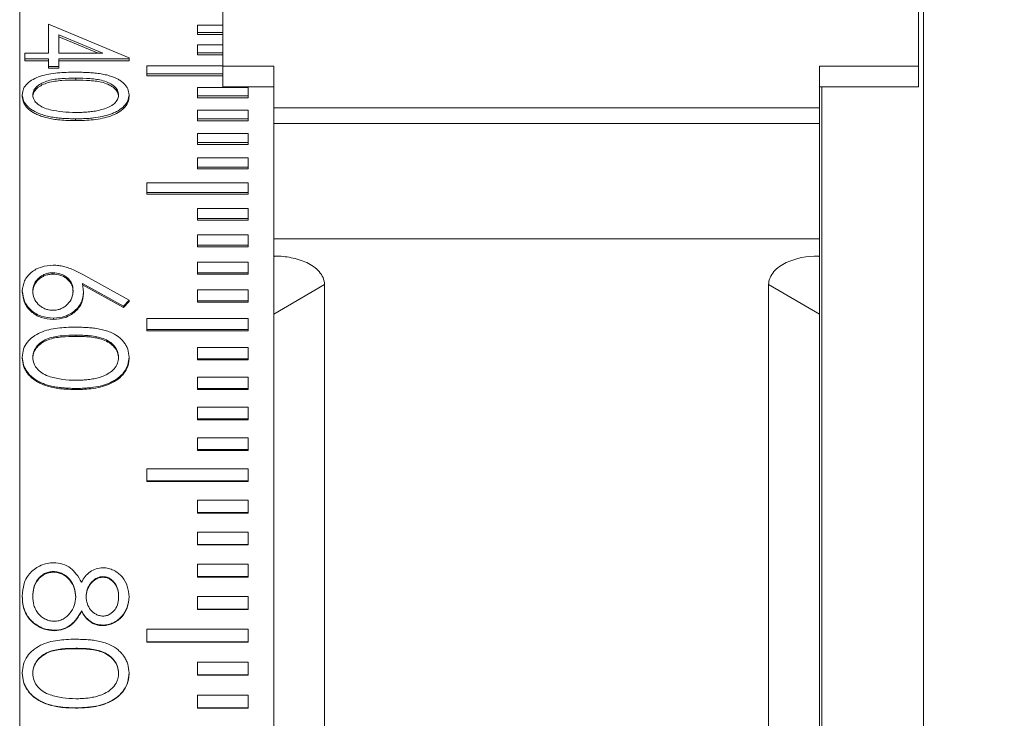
# Model space of a CAD drawing. Header units: inches. Extents: x 0.03 to 5.47, y 0.02 to 4.23.
# Tile 19 of 32: x 3.96 to 4.35, y 2.69 to 2.97. Entities that reach past the tile are written whole.
import ezdxf

# ---------------------------------------------------------------- set-up
doc = ezdxf.new("R2010")
doc.units = ezdxf.units.IN
doc.header["$LTSCALE"] = 0.5
doc.header["$MEASUREMENT"] = 0
doc.styles.add('SLDTEXTSTYLE0', font='TXT', dxfattribs={"width": 0.75})
doc.dimstyles.new('SLDDIMSTYLE0', dxfattribs={"dimtxt": 0.041667, "dimasz": 0.0625, "dimexe": 0, "dimexo": 0.0625, "dimgap": 0.010417, "dimtad": 0, "dimtih": 1, "dimtoh": 1, "dimrnd": 1e-09, "dimdsep": 46, "dimtxsty": 'SLDTEXTSTYLE0', "dimsah": 1, "dimcen": 0.09, "dimadec": 0, "dimazin": 2, "dimtfac": 1, "dimtofl": 0, "dimtmove": 0, "dimatfit": 3, "dimfxl": 1, "dimfrac": 2, "dimtolj": 1, "dimtzin": 12, "dimarcsym": 0})

# ---------------------------------------------------------------- blocks, each defined once
blk = doc.blocks.new('_D_8')
at = {"color": 7, "linetype": 'Continuous', "lineweight": 18}
for p, q in [((4.3435, 3.08587), (4.6426, 3.08587)), ((4.6076, 3.08587), (4.6076, 2.66653)), ((4.50166, 2.59187), (4.48899, 2.59187)), ((4.48899, 2.59187), (4.48899, 2.52567)), ((4.71354, 2.59187), (4.72622, 2.59187)), ((4.72622, 2.59187), (4.72622, 2.52567)), ((4.48899, 2.52567), (4.50166, 2.52567)), ((4.72622, 2.52567), (4.71354, 2.52567)), ((4.6076, 2.09787), (4.6076, 2.51722)), ((4.3435, 2.09787), (4.6426, 2.09787))]:
    blk.add_line(p, q, dxfattribs=at)
for points in [[(4.6076, 3.08587), (4.5976, 3.02337), (4.6176, 3.02337)], [(4.6076, 2.09787), (4.6176, 2.16037), (4.5976, 2.16037)]]:
    blk.add_solid(points, dxfattribs=at)
at = {"color": 7, "linetype": 'Continuous', "lineweight": 18, "char_height": 0.041667, "attachment_point": 1, "style": 'SLDTEXTSTYLE0'}
for s, insert in [('0.99in', (4.53125, 2.65403)), ('25.1mm', (4.50166, 2.57938))]:
    blk.add_mtext(s, dxfattribs=dict(at, insert=insert))

msp = doc.modelspace()

# ---------------------------------------------------------------- linework, layer by layer
at = {"color": 7, "linetype": 'Continuous', "lineweight": 18}
for p, q in [((4.0445, 2.95022), (4.0445, 3.05847)), ((4.3185, 2.95022), (4.3185, 3.05847)), ((3.9645, 3.03587), (3.9645, 2.66806)), ((4.3205, 2.28837), (4.3205, 3.03337)), ((3.97573, 2.95533), (3.97573, 2.96677)), ((3.97573, 2.96677), (4.00752, 2.95353)), ((4.0345, 2.96641), (4.0445, 2.96641)), ((4.0345, 2.96346), (4.0345, 2.96641)), ((3.9972, 2.95533), (3.97983, 2.96261)), ((3.97983, 2.95533), (3.97983, 2.96261)), ((3.99533, 2.95533), (3.97983, 2.96181)), ((4.0445, 2.96346), (4.0345, 2.96346)), ((4.0345, 2.96266), (4.0345, 2.96346)), ((4.0445, 2.96266), (4.0345, 2.96266)), ((4.0345, 2.95858), (4.0445, 2.95858)), ((4.0345, 2.95549), (4.0345, 2.95858)), ((3.9665, 2.95307), (3.9665, 2.95533)), ((3.9665, 2.95533), (3.97573, 2.95533)), ((3.97573, 2.95307), (3.9665, 2.95307)), ((3.9665, 2.95307), (3.9665, 2.9523)), ((3.97573, 2.9523), (3.9665, 2.9523)), ((3.97573, 2.95014), (3.97573, 2.95307)), ((3.97983, 2.95533), (3.9972, 2.95533)), ((4.00752, 2.95307), (3.97983, 2.95307)), ((3.97983, 2.95014), (3.97983, 2.95307)), ((4.00752, 2.9523), (3.97983, 2.9523)), ((4.00752, 2.95307), (4.00752, 2.95353)), ((4.00752, 2.95307), (4.00752, 2.9523)), ((4.0445, 2.95549), (4.0345, 2.95549)), ((4.0345, 2.9547), (4.0345, 2.95549)), ((4.0445, 2.9547), (4.0345, 2.9547)), ((3.97573, 2.95014), (3.97573, 2.94937)), ((3.97983, 2.95014), (3.97573, 2.95014)), ((3.97983, 2.94937), (3.97573, 2.94937)), ((3.97983, 2.95014), (3.97983, 2.94937)), ((4.0145, 2.95038), (4.0445, 2.95038)), ((4.0145, 2.94715), (4.0145, 2.95038)), ((4.0645, 2.95022), (4.0445, 2.95022)), ((4.0445, 2.94205), (4.0445, 2.95022)), ((4.0645, 2.93383), (4.0645, 2.95022)), ((4.2795, 2.95022), (4.3185, 2.95022)), ((4.2795, 2.95022), (4.2795, 2.93383)), ((4.3185, 2.94205), (4.3185, 2.95022)), ((3.9865, 2.94473), (3.9865, 2.94549)), ((4.0445, 2.94715), (4.0145, 2.94715)), ((4.0145, 2.94639), (4.0145, 2.94715)), ((4.0445, 2.94639), (4.0145, 2.94639)), ((4.0345, 2.94183), (4.0545, 2.94183)), ((4.0345, 2.93847), (4.0345, 2.94183)), ((4.0445, 2.94205), (4.0645, 2.94205)), ((4.0545, 2.93847), (4.0545, 2.94183)), ((4.2795, 2.94205), (4.3185, 2.94205)), ((4.2805, 2.44647), (4.2805, 2.94205)), ((3.96444, 2.93974), (3.9645, 2.93974)), ((3.96547, 2.93898), (3.96547, 2.93824)), ((4.00752, 2.93898), (4.00752, 2.93824)), ((4.0545, 2.93847), (4.0345, 2.93847)), ((4.0345, 2.93773), (4.0345, 2.93847)), ((4.0545, 2.93773), (4.0345, 2.93773)), ((4.0545, 2.93773), (4.0545, 2.93847)), ((3.9645, 2.93274), (3.96444, 2.93274)), ((4.0345, 2.93294), (4.0545, 2.93294)), ((4.0345, 2.92945), (4.0345, 2.93294)), ((4.0545, 2.92945), (4.0545, 2.93294)), ((4.0645, 2.93383), (4.2795, 2.93383)), ((4.0645, 2.92769), (4.0645, 2.93383)), ((4.2795, 2.93383), (4.2795, 2.92769)), ((3.96444, 2.93106), (3.9645, 2.93106)), ((3.98648, 2.92948), (3.98648, 2.92876)), ((4.0545, 2.92945), (4.0345, 2.92945)), ((4.0345, 2.92874), (4.0345, 2.92945)), ((4.0545, 2.92874), (4.0545, 2.92945)), ((4.0545, 2.92874), (4.0345, 2.92874)), ((4.0645, 2.92769), (4.2795, 2.92769)), ((4.0645, 2.91475), (4.0645, 2.92769)), ((4.2795, 2.92769), (4.2795, 2.88221)), ((4.0345, 2.92371), (4.0545, 2.92371)), ((4.0345, 2.92011), (4.0345, 2.92371)), ((4.0545, 2.92011), (4.0545, 2.92371)), ((4.0545, 2.92011), (4.0345, 2.92011)), ((4.0345, 2.91942), (4.0345, 2.92011)), ((4.0545, 2.91942), (4.0345, 2.91942)), ((4.0545, 2.91942), (4.0545, 2.92011)), ((4.0345, 2.91417), (4.0545, 2.91417)), ((4.0345, 2.91044), (4.0345, 2.91417)), ((4.0545, 2.91044), (4.0545, 2.91417)), ((4.0645, 2.66806), (4.0645, 2.91475)), ((3.96444, 2.91219), (3.9645, 2.91219)), ((4.0545, 2.91044), (4.0345, 2.91044)), ((4.0345, 2.90978), (4.0345, 2.91044)), ((4.0545, 2.90978), (4.0345, 2.90978)), ((4.0545, 2.90978), (4.0545, 2.91044)), ((4.0145, 2.90432), (4.0545, 2.90432)), ((4.0145, 2.90048), (4.0145, 2.90432)), ((4.0545, 2.90048), (4.0545, 2.90432)), ((4.0545, 2.90048), (4.0145, 2.90048)), ((4.0145, 2.89984), (4.0145, 2.90048)), ((4.0545, 2.89984), (4.0145, 2.89984)), ((4.0545, 2.89984), (4.0545, 2.90048)), ((4.0345, 2.89417), (4.0545, 2.89417)), ((4.0345, 2.89022), (4.0345, 2.89417)), ((4.0545, 2.89022), (4.0545, 2.89417)), ((4.0345, 2.89022), (4.0345, 2.88961)), ((4.0545, 2.89022), (4.0345, 2.89022)), ((4.0545, 2.89022), (4.0545, 2.88961)), ((3.96444, 2.88802), (3.9645, 2.88802)), ((4.0545, 2.88961), (4.0345, 2.88961)), ((4.0345, 2.88374), (4.0545, 2.88374)), ((4.0345, 2.87968), (4.0345, 2.88374)), ((4.0545, 2.87968), (4.0545, 2.88374)), ((4.0545, 2.87968), (4.0345, 2.87968)), ((4.0345, 2.8791), (4.0345, 2.87968)), ((4.0545, 2.8791), (4.0345, 2.8791)), ((4.0545, 2.8791), (4.0545, 2.87968)), ((4.2795, 2.88221), (4.0645, 2.88221)), ((4.2795, 2.88221), (4.2795, 2.87542)), ((4.0645, 2.87542), (4.06497, 2.87542)), ((4.0645, 2.87514), (4.06497, 2.87542)), ((4.27903, 2.87542), (4.2795, 2.87542)), ((4.27903, 2.87542), (4.2795, 2.87514)), ((4.2795, 2.87542), (4.2795, 2.87514)), ((4.0345, 2.87303), (4.0545, 2.87303)), ((4.0345, 2.86888), (4.0345, 2.87303)), ((4.0545, 2.86888), (4.0545, 2.87303)), ((3.97751, 2.86831), (3.97751, 2.86887)), ((3.98927, 2.86813), (4.00752, 2.85804)), ((4.0545, 2.86888), (4.0345, 2.86888)), ((4.0345, 2.86832), (4.0345, 2.86888)), ((4.0545, 2.86832), (4.0345, 2.86832)), ((4.0545, 2.86832), (4.0545, 2.86888)), ((4.00535, 2.85567), (3.98919, 2.86466)), ((3.98919, 2.86466), (3.98957, 2.86115)), ((4.00535, 2.85515), (3.98919, 2.86412)), ((4.0845, 2.86424), (4.0645, 2.85249)), ((4.0845, 2.51323), (4.0845, 2.86424)), ((4.2595, 2.51323), (4.2595, 2.86424)), ((4.2795, 2.85249), (4.2595, 2.86424)), ((3.96547, 2.86169), (3.96547, 2.86116)), ((3.98957, 2.86115), (3.98957, 2.86062)), ((4.0345, 2.86207), (4.0545, 2.86207)), ((4.0345, 2.85782), (4.0345, 2.86207)), ((4.0545, 2.85782), (4.0545, 2.86207)), ((4.00752, 2.85804), (4.00535, 2.85567)), ((4.00752, 2.85751), (4.00535, 2.85515)), ((4.00535, 2.85567), (4.00535, 2.85515)), ((4.00752, 2.85804), (4.00752, 2.85751)), ((4.0545, 2.85782), (4.0345, 2.85782)), ((4.0345, 2.85729), (4.0345, 2.85782)), ((4.0545, 2.85729), (4.0345, 2.85729)), ((4.0545, 2.85729), (4.0545, 2.85782)), ((4.2795, 2.52199), (4.2795, 2.85249)), ((3.97772, 2.85099), (3.97772, 2.85048)), ((4.0145, 2.85086), (4.0545, 2.85086)), ((4.0145, 2.84652), (4.0145, 2.85086)), ((4.0545, 2.84652), (4.0545, 2.85086)), ((3.9865, 2.8438), (3.9865, 2.84429)), ((4.0545, 2.84652), (4.0145, 2.84652)), ((4.0145, 2.84603), (4.0145, 2.84652)), ((4.0545, 2.84603), (4.0145, 2.84603)), ((4.0545, 2.84603), (4.0545, 2.84652)), ((4.0345, 2.83942), (4.0545, 2.83942)), ((4.0345, 2.835), (4.0345, 2.83942)), ((4.0545, 2.835), (4.0545, 2.83942)), ((3.96547, 2.83567), (3.96547, 2.8352)), ((4.00752, 2.83567), (4.00752, 2.8352)), ((4.0545, 2.835), (4.0345, 2.835)), ((4.0345, 2.83453), (4.0345, 2.835)), ((4.0545, 2.83453), (4.0345, 2.83453)), ((4.0545, 2.83453), (4.0545, 2.835)), ((4.0345, 2.82777), (4.0545, 2.82777)), ((4.0345, 2.82326), (4.0345, 2.82777)), ((4.0545, 2.82326), (4.0545, 2.82777)), ((3.98648, 2.82329), (3.98648, 2.82286)), ((4.0545, 2.82326), (4.0345, 2.82326)), ((4.0345, 2.82283), (4.0345, 2.82326)), ((4.0545, 2.82283), (4.0345, 2.82283)), ((4.0545, 2.82283), (4.0545, 2.82326)), ((4.0345, 2.81591), (4.0545, 2.81591)), ((4.0345, 2.81133), (4.0345, 2.81591)), ((4.0545, 2.81133), (4.0545, 2.81591)), ((4.0545, 2.81133), (4.0345, 2.81133)), ((4.0345, 2.81093), (4.0345, 2.81133)), ((4.0545, 2.81093), (4.0345, 2.81093)), ((4.0545, 2.81093), (4.0545, 2.81133)), ((4.0345, 2.80386), (4.0545, 2.80386)), ((4.0345, 2.79921), (4.0345, 2.80386)), ((4.0545, 2.79921), (4.0545, 2.80386)), ((4.0545, 2.79921), (4.0345, 2.79921)), ((4.0345, 2.79884), (4.0345, 2.79921)), ((4.0545, 2.79884), (4.0345, 2.79884)), ((4.0545, 2.79884), (4.0545, 2.79921)), ((4.0145, 2.79163), (4.0545, 2.79163)), ((4.0145, 2.78692), (4.0145, 2.79163)), ((4.0545, 2.78692), (4.0545, 2.79163)), ((4.0545, 2.78692), (4.0145, 2.78692)), ((4.0145, 2.78659), (4.0145, 2.78692)), ((4.0545, 2.78659), (4.0145, 2.78659)), ((4.0545, 2.78659), (4.0545, 2.78692)), ((4.0345, 2.77925), (4.0545, 2.77925)), ((4.0345, 2.77448), (4.0345, 2.77925)), ((4.0545, 2.77448), (4.0545, 2.77925)), ((4.0345, 2.77448), (4.0345, 2.77418)), ((4.0545, 2.77448), (4.0345, 2.77448)), ((4.0545, 2.77418), (4.0345, 2.77418)), ((4.0545, 2.77448), (4.0545, 2.77418)), ((4.0345, 2.76672), (4.0545, 2.76672)), ((4.0345, 2.7619), (4.0345, 2.76672)), ((4.0545, 2.7619), (4.0545, 2.76672)), ((4.0545, 2.7619), (4.0345, 2.7619)), ((4.0345, 2.76164), (4.0345, 2.7619)), ((4.0545, 2.76164), (4.0345, 2.76164)), ((4.0545, 2.76164), (4.0545, 2.7619)), ((3.9777, 2.75095), (3.9777, 2.75119)), ((4.0345, 2.75407), (4.0545, 2.75407)), ((4.0345, 2.7492), (4.0345, 2.75407)), ((4.0545, 2.7492), (4.0545, 2.75407)), ((3.9972, 2.74896), (3.9972, 2.74919)), ((4.0545, 2.7492), (4.0345, 2.7492)), ((4.0345, 2.74897), (4.0345, 2.7492)), ((4.0545, 2.74897), (4.0345, 2.74897)), ((4.0545, 2.74897), (4.0545, 2.7492)), ((3.96547, 2.74148), (3.96547, 2.74127)), ((4.00752, 2.74125), (4.00752, 2.74103)), ((4.0345, 2.7413), (4.0545, 2.7413)), ((4.0345, 2.7364), (4.0345, 2.7413)), ((4.0545, 2.7364), (4.0545, 2.7413)), ((3.98878, 2.73568), (3.98878, 2.73548)), ((4.0545, 2.7364), (4.0345, 2.7364)), ((4.0345, 2.73619), (4.0345, 2.7364)), ((4.0545, 2.73619), (4.0345, 2.73619)), ((4.0545, 2.73619), (4.0545, 2.7364)), ((3.96986, 2.73105), (3.96986, 2.73087)), ((3.97815, 2.72807), (3.97815, 2.72789)), ((3.99715, 2.73009), (3.99715, 2.72991)), ((4.0145, 2.72843), (4.0545, 2.72843)), ((4.0145, 2.72349), (4.0145, 2.72843)), ((4.0545, 2.72349), (4.0545, 2.72843)), ((4.0545, 2.72349), (4.0145, 2.72349)), ((4.0145, 2.72333), (4.0145, 2.72349)), ((4.0545, 2.72333), (4.0145, 2.72333)), ((4.0545, 2.72333), (4.0545, 2.72349)), ((3.9865, 2.72081), (3.9865, 2.72097)), ((4.0345, 2.71548), (4.0545, 2.71548)), ((4.0345, 2.71052), (4.0345, 2.71548)), ((4.0545, 2.71052), (4.0545, 2.71548)), ((3.96547, 2.71127), (3.96547, 2.71114)), ((4.00752, 2.71127), (4.00752, 2.71114)), ((4.0545, 2.71052), (4.0345, 2.71052)), ((4.0345, 2.71039), (4.0345, 2.71052)), ((4.0545, 2.71039), (4.0345, 2.71039)), ((4.0545, 2.71039), (4.0545, 2.71052)), ((4.0345, 2.70247), (4.0545, 2.70247)), ((4.0345, 2.69748), (4.0345, 2.70247)), ((4.0545, 2.69748), (4.0545, 2.70247)), ((3.98648, 2.69752), (3.98648, 2.69743)), ((4.0545, 2.69748), (4.0345, 2.69748)), ((4.0345, 2.69738), (4.0345, 2.69748)), ((4.0545, 2.69738), (4.0345, 2.69738)), ((4.0545, 2.69738), (4.0545, 2.69748))]:
    msp.add_line(p, q, dxfattribs=at)
for points, knots in [([(3.96547, 2.93898), (3.96557, 2.93978), (3.96576, 2.94135), (3.96733, 2.94343), (3.96965, 2.94512), (3.9726, 2.94633), (3.97589, 2.94714), (3.9793, 2.94756), (3.98285, 2.94779), (3.98522, 2.94781), (3.98648, 2.94783)], [0, 0, 0, 0, 0.126974, 0.249362, 0.369393, 0.493903, 0.618581, 0.745078, 0.86513, 1, 1, 1, 1]), ([(3.9865, 2.94549), (3.98467, 2.94546), (3.98102, 2.94542), (3.97642, 2.94483), (3.9732, 2.94364), (3.97123, 2.94235), (3.97014, 2.94101), (3.96965, 2.93983), (3.9696, 2.93921), (3.96957, 2.9389)], [0, 0, 0, 0, 0.250283, 0.499783, 0.629656, 0.749596, 0.874596, 0.937269, 1, 1, 1, 1]), ([(3.9865, 2.94473), (3.98467, 2.94471), (3.98102, 2.94466), (3.97642, 2.94407), (3.9732, 2.94289), (3.97123, 2.9416), (3.97014, 2.94027), (3.96965, 2.93908), (3.9696, 2.93847), (3.96957, 2.93816)], [0, 0, 0, 0, 0.250497, 0.500176, 0.630075, 0.749959, 0.87481, 0.937381, 1, 1, 1, 1]), ([(3.98648, 2.94783), (3.98734, 2.94782), (3.98897, 2.9478), (3.9913, 2.94771), (3.99361, 2.94756), (3.99589, 2.9473), (3.99814, 2.94689), (4.00066, 2.94623), (4.0028, 2.94535), (4.00449, 2.94429), (4.00555, 2.94339), (4.00641, 2.94239), (4.0073, 2.94095), (4.00743, 2.93977), (4.00752, 2.93898)], [0, 0, 0, 0, 0.091593, 0.174886, 0.250023, 0.339359, 0.422364, 0.499985, 0.629222, 0.690121, 0.74996, 0.813119, 0.87513, 1, 1, 1, 1]), ([(4.00342, 2.9389), (4.00333, 2.93952), (4.00315, 2.94075), (4.00176, 2.94234), (3.99982, 2.94364), (3.99662, 2.9448), (3.99203, 2.94541), (3.98837, 2.94546), (3.9865, 2.94549)], [0, 0, 0, 0, 0.125005, 0.250091, 0.368835, 0.500087, 0.74327, 1, 1, 1, 1]), ([(4.00342, 2.93816), (4.00333, 2.93878), (4.00315, 2.94001), (4.00176, 2.9416), (3.99982, 2.94289), (3.99662, 2.94405), (3.99203, 2.94466), (3.98837, 2.94471), (3.9865, 2.94473)], [0, 0, 0, 0, 0.12479, 0.249726, 0.368414, 0.499693, 0.743051, 1, 1, 1, 1]), ([(3.98648, 2.92948), (3.98559, 2.92949), (3.98391, 2.92952), (3.98156, 2.92963), (3.9793, 2.92982), (3.97706, 2.93014), (3.97481, 2.93062), (3.9723, 2.9314), (3.97015, 2.93237), (3.96847, 2.93351), (3.96742, 2.93445), (3.96657, 2.93549), (3.96569, 2.93699), (3.96556, 2.93818), (3.96547, 2.93898)], [0, 0, 0, 0, 0.095196, 0.178475, 0.250018, 0.337993, 0.420997, 0.499982, 0.629725, 0.690505, 0.749897, 0.813205, 0.875086, 1, 1, 1, 1]), ([(3.98648, 2.92876), (3.98518, 2.92879), (3.98283, 2.92882), (3.97966, 2.92905), (3.97706, 2.92942), (3.97481, 2.92991), (3.97284, 2.93051), (3.97114, 2.9312), (3.96926, 2.93218), (3.9677, 2.93339), (3.96657, 2.93476), (3.96569, 2.93626), (3.96556, 2.93745), (3.96547, 2.93824)], [0, 0, 0, 0, 0.138605, 0.250244, 0.338325, 0.421395, 0.500405, 0.567155, 0.630425, 0.750233, 0.813506, 0.875281, 1, 1, 1, 1]), ([(3.96957, 2.9389), (3.96968, 2.93823), (3.9699, 2.93691), (3.97146, 2.93517), (3.97368, 2.93382), (3.9755, 2.9333), (3.97644, 2.93303)], [0, 0, 0, 0, 0.251788, 0.498637, 0.742498, 1, 1, 1, 1]), ([(4.00752, 2.93898), (4.00743, 2.93819), (4.00725, 2.93659), (4.00568, 2.9344), (4.00371, 2.93289), (4.00183, 2.93191), (3.99979, 2.93109), (3.99702, 2.93032), (3.99396, 2.92984), (3.99127, 2.92961), (3.98892, 2.9295), (3.98734, 2.92949), (3.98648, 2.92948)], [0, 0, 0, 0, 0.124524, 0.249859, 0.371103, 0.434091, 0.499905, 0.620889, 0.749824, 0.832067, 0.908528, 1, 1, 1, 1]), ([(4.00752, 2.93824), (4.0075, 2.93783), (4.00746, 2.93704), (4.00693, 2.93548), (4.00569, 2.93367), (4.00329, 2.93185), (4.00034, 2.93053), (3.99702, 2.92961), (3.99356, 2.92906), (3.99001, 2.9288), (3.98766, 2.92878), (3.98648, 2.92876)], [0, 0, 0, 0, 0.064802, 0.124648, 0.249819, 0.371011, 0.499567, 0.620633, 0.749641, 0.874806, 1, 1, 1, 1]), ([(3.9865, 2.93198), (3.98729, 2.93199), (3.98876, 2.932), (3.99099, 2.93212), (3.99315, 2.93234), (3.99528, 2.93269), (3.99753, 2.93325), (3.99976, 2.93408), (4.00176, 2.93541), (4.00285, 2.93675), (4.00334, 2.93795), (4.00339, 2.93857), (4.00342, 2.9389)], [0, 0, 0, 0, 0.108285, 0.200938, 0.304668, 0.406677, 0.500205, 0.629894, 0.749784, 0.876363, 0.9323, 1, 1, 1, 1]), ([(3.97644, 2.93303), (3.97808, 2.93271), (3.98137, 2.93206), (3.98479, 2.93201), (3.9865, 2.93198)], [0, 0, 0, 0, 0.499768, 1, 1, 1, 1]), ([(4.06497, 2.87542), (4.06717, 2.87542), (4.06932, 2.87521), (4.07354, 2.87437), (4.07562, 2.87373), (4.07939, 2.87194), (4.08112, 2.87078), (4.0837, 2.86785), (4.0845, 2.86608), (4.0845, 2.86424)], [0, 0, 0, 0, 0.25, 0.25, 0.5, 0.5, 0.75, 0.75, 1, 1, 1, 1]), ([(4.2595, 2.86424), (4.2595, 2.86608), (4.26029, 2.86784), (4.26286, 2.87076), (4.26458, 2.87193), (4.27025, 2.87463), (4.27463, 2.87542), (4.27903, 2.87542)], [0, 0, 0, 0, 0.25, 0.25, 0.5, 0.5, 1, 1, 1, 1]), ([(4.2795, 2.87514), (4.2795, 2.87384), (4.2795, 2.87236), (4.2795, 2.86903), (4.2795, 2.86716), (4.2795, 2.86316), (4.2795, 2.86098), (4.2795, 2.85657), (4.2795, 2.85434), (4.2795, 2.85249)], [0, 0, 0, 0, 0.25, 0.25, 0.5, 0.5, 0.75, 0.75, 1, 1, 1, 1]), ([(3.96547, 2.86169), (3.96564, 2.86304), (3.96589, 2.86507), (3.96741, 2.86745), (3.96943, 2.86952), (3.97288, 2.87141), (3.97607, 2.87171), (3.97765, 2.87185)], [0, 0, 0, 0, 0.249889, 0.376312, 0.501031, 0.751793, 1, 1, 1, 1]), ([(3.97765, 2.87185), (3.97838, 2.87182), (3.97976, 2.87175), (3.98182, 2.87134), (3.98396, 2.87069), (3.98648, 2.86961), (3.98825, 2.86867), (3.98927, 2.86813)], [0, 0, 0, 0, 0.172096, 0.329081, 0.499735, 0.713634, 1, 1, 1, 1]), ([(3.97751, 2.86887), (3.97696, 2.86884), (3.97587, 2.86879), (3.97433, 2.86833), (3.97292, 2.86761), (3.97136, 2.86633), (3.96986, 2.86431), (3.96967, 2.86246), (3.96957, 2.86153)], [0, 0, 0, 0, 0.125057, 0.250095, 0.370791, 0.500493, 0.750034, 1, 1, 1, 1]), ([(3.97751, 2.86831), (3.97696, 2.86829), (3.97587, 2.86823), (3.97433, 2.86778), (3.97292, 2.86706), (3.97136, 2.86578), (3.96986, 2.86377), (3.96967, 2.86192), (3.96957, 2.86099)], [0, 0, 0, 0, 0.125233, 0.250415, 0.371196, 0.500918, 0.750323, 1, 1, 1, 1]), ([(3.98547, 2.86179), (3.98539, 2.86271), (3.98527, 2.86408), (3.98433, 2.86573), (3.98333, 2.86682), (3.9821, 2.86772), (3.98021, 2.86863), (3.97859, 2.86877), (3.97751, 2.86887)], [0, 0, 0, 0, 0.250091, 0.373103, 0.500724, 0.627326, 0.751131, 1, 1, 1, 1]), ([(3.98547, 2.86126), (3.98539, 2.86217), (3.98527, 2.86354), (3.98433, 2.86519), (3.98333, 2.86627), (3.9821, 2.86717), (3.98021, 2.86808), (3.97859, 2.86822), (3.97751, 2.86831)], [0, 0, 0, 0, 0.249787, 0.3727, 0.500283, 0.626915, 0.750812, 1, 1, 1, 1]), ([(3.97772, 2.85099), (3.97609, 2.85112), (3.97364, 2.85133), (3.97075, 2.85269), (3.96828, 2.85451), (3.96599, 2.85755), (3.96565, 2.86031), (3.96547, 2.86169)], [0, 0, 0, 0, 0.249373, 0.3747, 0.500051, 0.750009, 1, 1, 1, 1]), ([(3.97772, 2.85048), (3.97609, 2.85062), (3.97364, 2.85082), (3.97075, 2.85218), (3.96828, 2.854), (3.96599, 2.85702), (3.96565, 2.85978), (3.96547, 2.86116)], [0, 0, 0, 0, 0.249686, 0.375132, 0.500485, 0.750302, 1, 1, 1, 1]), ([(3.96957, 2.86153), (3.96967, 2.8606), (3.96986, 2.85874), (3.97136, 2.85669), (3.97292, 2.85538), (3.97431, 2.85464), (3.97586, 2.85417), (3.97695, 2.85411), (3.97751, 2.85408)], [0, 0, 0, 0, 0.2499918, 0.4995253, 0.6279327, 0.7499189, 0.8721292, 1, 1, 1, 1]), ([(3.97751, 2.85408), (3.97809, 2.85411), (3.97921, 2.85417), (3.98078, 2.85467), (3.98216, 2.85546), (3.98373, 2.85682), (3.98521, 2.85894), (3.98538, 2.86084), (3.98547, 2.86179)], [0, 0, 0, 0, 0.130935, 0.249952, 0.371652, 0.500324, 0.749926, 1, 1, 1, 1]), ([(3.98957, 2.86115), (3.98942, 2.85982), (3.98912, 2.85717), (3.98676, 2.85433), (3.98439, 2.85261), (3.98162, 2.8513), (3.97929, 2.85111), (3.97772, 2.85099)], [0, 0, 0, 0, 0.250052, 0.499801, 0.627628, 0.750542, 1, 1, 1, 1]), ([(3.98957, 2.86062), (3.98942, 2.85929), (3.98912, 2.85664), (3.98676, 2.85381), (3.98439, 2.8521), (3.98162, 2.8508), (3.97929, 2.85061), (3.97772, 2.85048)], [0, 0, 0, 0, 0.249743, 0.499366, 0.627248, 0.75023, 1, 1, 1, 1]), ([(3.96547, 2.83567), (3.96557, 2.83672), (3.96576, 2.83878), (3.96733, 2.84155), (3.96965, 2.84379), (3.9726, 2.84541), (3.97589, 2.8465), (3.9793, 2.84707), (3.98285, 2.84738), (3.98522, 2.84741), (3.98648, 2.84742)], [0, 0, 0, 0, 0.126974, 0.249362, 0.369393, 0.493903, 0.618581, 0.745078, 0.86513, 1, 1, 1, 1]), ([(3.98648, 2.84742), (3.98734, 2.84741), (3.98897, 2.84739), (3.9913, 2.84727), (3.99361, 2.84707), (3.99589, 2.84672), (3.99814, 2.84617), (4.00066, 2.84528), (4.0028, 2.84411), (4.00449, 2.84269), (4.00555, 2.8415), (4.00641, 2.84018), (4.0073, 2.83826), (4.00743, 2.8367), (4.00752, 2.83567)], [0, 0, 0, 0, 0.0915932, 0.174886, 0.250023, 0.3393595, 0.4223641, 0.4999848, 0.6292218, 0.6901207, 0.7499598, 0.8131194, 0.8751297, 1, 1, 1, 1]), ([(3.9865, 2.84429), (3.98467, 2.84426), (3.98102, 2.8442), (3.97642, 2.84341), (3.9732, 2.84183), (3.97123, 2.84012), (3.97014, 2.83835), (3.96965, 2.83678), (3.9696, 2.83597), (3.96957, 2.83556)], [0, 0, 0, 0, 0.250283, 0.499783, 0.629656, 0.749596, 0.874596, 0.937269, 1, 1, 1, 1]), ([(3.9865, 2.8438), (3.98467, 2.84377), (3.98102, 2.84371), (3.97642, 2.84292), (3.9732, 2.84135), (3.97123, 2.83964), (3.97014, 2.83788), (3.96965, 2.83631), (3.9696, 2.8355), (3.96957, 2.8351)], [0, 0, 0, 0, 0.250497, 0.500176, 0.630075, 0.749959, 0.87481, 0.937381, 1, 1, 1, 1]), ([(4.00342, 2.83556), (4.00333, 2.83637), (4.00315, 2.838), (4.00176, 2.84011), (3.99982, 2.84183), (3.99662, 2.84338), (3.99203, 2.84419), (3.98837, 2.84426), (3.9865, 2.84429)], [0, 0, 0, 0, 0.1250052, 0.2500906, 0.3688346, 0.5000868, 0.7432705, 1, 1, 1, 1]), ([(4.00342, 2.8351), (4.00333, 2.83591), (4.00315, 2.83753), (4.00176, 2.83963), (3.99982, 2.84135), (3.99662, 2.84289), (3.99203, 2.84371), (3.98837, 2.84377), (3.9865, 2.8438)], [0, 0, 0, 0, 0.12479, 0.249726, 0.368414, 0.499693, 0.743051, 1, 1, 1, 1]), ([(3.98648, 2.82329), (3.98559, 2.82331), (3.98391, 2.82334), (3.98156, 2.82349), (3.9793, 2.82373), (3.97706, 2.82414), (3.97481, 2.82477), (3.9723, 2.82577), (3.97015, 2.82703), (3.96847, 2.82851), (3.96742, 2.82974), (3.96657, 2.83109), (3.96569, 2.83305), (3.96556, 2.83462), (3.96547, 2.83567)], [0, 0, 0, 0, 0.095196, 0.178475, 0.250018, 0.337993, 0.420997, 0.499982, 0.629725, 0.690505, 0.749897, 0.813205, 0.875086, 1, 1, 1, 1]), ([(3.98648, 2.82286), (3.98518, 2.82289), (3.98283, 2.82294), (3.97966, 2.82323), (3.97706, 2.82371), (3.97481, 2.82434), (3.97284, 2.82512), (3.97114, 2.82601), (3.96926, 2.82728), (3.9677, 2.82885), (3.96657, 2.83064), (3.96569, 2.8326), (3.96556, 2.83416), (3.96547, 2.8352)], [0, 0, 0, 0, 0.138605, 0.250244, 0.338325, 0.421395, 0.500405, 0.567155, 0.630425, 0.750233, 0.813506, 0.875281, 1, 1, 1, 1]), ([(3.96957, 2.83556), (3.96968, 2.83468), (3.9699, 2.83294), (3.97146, 2.83068), (3.97368, 2.82891), (3.9755, 2.82824), (3.97644, 2.8279)], [0, 0, 0, 0, 0.251788, 0.498637, 0.742498, 1, 1, 1, 1]), ([(4.00752, 2.83567), (4.00743, 2.83462), (4.00725, 2.83253), (4.00568, 2.82967), (4.00371, 2.82771), (4.00183, 2.82644), (3.99979, 2.82538), (3.99702, 2.82438), (3.99396, 2.82376), (3.99127, 2.82346), (3.98892, 2.82333), (3.98734, 2.82331), (3.98648, 2.82329)], [0, 0, 0, 0, 0.1245244, 0.2498593, 0.3711031, 0.4340906, 0.4999048, 0.6208887, 0.7498236, 0.8320669, 0.908528, 1, 1, 1, 1]), ([(4.00752, 2.8352), (4.0075, 2.83466), (4.00746, 2.83362), (4.00693, 2.83158), (4.00569, 2.82922), (4.00329, 2.82685), (4.00034, 2.82514), (3.99702, 2.82395), (3.99356, 2.82325), (3.99001, 2.82291), (3.98766, 2.82288), (3.98648, 2.82286)], [0, 0, 0, 0, 0.064802, 0.124648, 0.249819, 0.371011, 0.499567, 0.620633, 0.749641, 0.874806, 1, 1, 1, 1]), ([(3.9865, 2.82653), (3.98729, 2.82654), (3.98876, 2.82656), (3.99099, 2.82671), (3.99315, 2.827), (3.99528, 2.82745), (3.99753, 2.82817), (3.99976, 2.82925), (4.00176, 2.83099), (4.00285, 2.83274), (4.00334, 2.83432), (4.00339, 2.83512), (4.00342, 2.83556)], [0, 0, 0, 0, 0.108285, 0.200938, 0.304668, 0.406677, 0.500205, 0.629894, 0.749784, 0.876363, 0.9323, 1, 1, 1, 1]), ([(3.97644, 2.8279), (3.97808, 2.82747), (3.98137, 2.82663), (3.98479, 2.82657), (3.9865, 2.82653)], [0, 0, 0, 0, 0.499768, 1, 1, 1, 1]), ([(3.96547, 2.74148), (3.96558, 2.74316), (3.96574, 2.7457), (3.96709, 2.7488), (3.96915, 2.75148), (3.97201, 2.75342), (3.97525, 2.75453), (3.97696, 2.75463), (3.97782, 2.75468)], [0, 0, 0, 0, 0.250211, 0.377945, 0.500658, 0.750627, 0.874481, 1, 1, 1, 1]), ([(3.97782, 2.75468), (3.97901, 2.75458), (3.9814, 2.75438), (3.9845, 2.75268), (3.98697, 2.75013), (3.98814, 2.7481), (3.98878, 2.747)], [0, 0, 0, 0, 0.249537, 0.499106, 0.727289, 1, 1, 1, 1]), ([(3.9777, 2.75119), (3.97708, 2.75115), (3.97589, 2.75106), (3.97421, 2.7504), (3.97273, 2.74942), (3.97109, 2.7477), (3.9698, 2.74496), (3.96965, 2.74262), (3.96957, 2.74144)], [0, 0, 0, 0, 0.12852, 0.248946, 0.373558, 0.500091, 0.749592, 1, 1, 1, 1]), ([(3.9777, 2.75095), (3.97708, 2.75091), (3.97589, 2.75082), (3.97421, 2.75016), (3.97273, 2.74919), (3.97109, 2.74747), (3.9698, 2.74474), (3.96965, 2.7424), (3.96957, 2.74123)], [0, 0, 0, 0, 0.128712, 0.24928, 0.373979, 0.500525, 0.749864, 1, 1, 1, 1]), ([(3.9865, 2.74122), (3.98641, 2.74244), (3.98622, 2.74489), (3.98431, 2.74814), (3.98191, 2.75016), (3.97957, 2.75108), (3.97832, 2.75115), (3.9777, 2.75119)], [0, 0, 0, 0, 0.2504352, 0.5003149, 0.749765, 0.8748566, 1, 1, 1, 1]), ([(3.9865, 2.741), (3.98641, 2.74223), (3.98622, 2.74467), (3.98431, 2.74791), (3.98191, 2.74992), (3.97957, 2.75084), (3.97832, 2.75091), (3.9777, 2.75095)], [0, 0, 0, 0, 0.250155, 0.499895, 0.749441, 0.874675, 1, 1, 1, 1]), ([(3.98878, 2.747), (3.98923, 2.74777), (3.99013, 2.7493), (3.99211, 2.75115), (3.99454, 2.75244), (3.99635, 2.75261), (3.99726, 2.75269)], [0, 0, 0, 0, 0.250654, 0.500811, 0.750521, 1, 1, 1, 1]), ([(3.99726, 2.75269), (3.99798, 2.75264), (3.99942, 2.75254), (4.00144, 2.75172), (4.00326, 2.75059), (4.00531, 2.74861), (4.00713, 2.74547), (4.00739, 2.74266), (4.00752, 2.74125)], [0, 0, 0, 0, 0.12496, 0.250004, 0.375633, 0.500327, 0.749985, 1, 1, 1, 1]), ([(3.9972, 2.74919), (3.99672, 2.74916), (3.99577, 2.74908), (3.99402, 2.74825), (3.99229, 2.74663), (3.99085, 2.74413), (3.99068, 2.74226), (3.9906, 2.7413)], [0, 0, 0, 0, 0.124998, 0.250027, 0.499714, 0.745938, 1, 1, 1, 1]), ([(3.9972, 2.74896), (3.99672, 2.74892), (3.99577, 2.74885), (3.99402, 2.74802), (3.99229, 2.7464), (3.99085, 2.74391), (3.99068, 2.74204), (3.9906, 2.74109)], [0, 0, 0, 0, 0.125184, 0.250349, 0.500112, 0.746207, 1, 1, 1, 1]), ([(4.00342, 2.74144), (4.00337, 2.74236), (4.00325, 2.74419), (4.0022, 2.74632), (4.00097, 2.74773), (3.99983, 2.74855), (3.99856, 2.74908), (3.99766, 2.74916), (3.9972, 2.74919)], [0, 0, 0, 0, 0.250904, 0.499666, 0.634496, 0.758104, 0.877393, 1, 1, 1, 1]), ([(4.00342, 2.74123), (4.00336, 2.74215), (4.00325, 2.74397), (4.00219, 2.74609), (4.00096, 2.7475), (3.99983, 2.74832), (3.99856, 2.74885), (3.99766, 2.74892), (3.9972, 2.74896)], [0, 0, 0, 0, 0.250907, 0.499672, 0.634366, 0.757942, 0.877286, 1, 1, 1, 1]), ([(3.96986, 2.73105), (3.96947, 2.73142), (3.96874, 2.73209), (3.96748, 2.73359), (3.96636, 2.73573), (3.96558, 2.73857), (3.96551, 2.74051), (3.96547, 2.74148)], [0, 0, 0, 0, 0.137539, 0.249967, 0.499697, 0.749712, 1, 1, 1, 1]), ([(3.96986, 2.73087), (3.96915, 2.73155), (3.96808, 2.73256), (3.96705, 2.73423), (3.96623, 2.73599), (3.96558, 2.73837), (3.96551, 2.7403), (3.96547, 2.74127)], [0, 0, 0, 0, 0.249764, 0.373189, 0.49996, 0.749861, 1, 1, 1, 1]), ([(3.96957, 2.74144), (3.96965, 2.74024), (3.96977, 2.73842), (3.97068, 2.73617), (3.9717, 2.73465), (3.97299, 2.73338), (3.9745, 2.73239), (3.97622, 2.73173), (3.97745, 2.73165), (3.97808, 2.73161)], [0, 0, 0, 0, 0.249976, 0.379201, 0.500276, 0.628636, 0.74943, 0.871196, 1, 1, 1, 1]), ([(3.97808, 2.73161), (3.97867, 2.73165), (3.97986, 2.73173), (3.98209, 2.73264), (3.98434, 2.73462), (3.9862, 2.73771), (3.9864, 2.74005), (3.9865, 2.74122)], [0, 0, 0, 0, 0.1251183, 0.2502193, 0.4998077, 0.7496931, 1, 1, 1, 1]), ([(3.9906, 2.7413), (3.9907, 2.74034), (3.99088, 2.73848), (3.99206, 2.7364), (3.99335, 2.73508), (3.99455, 2.73432), (3.99586, 2.73374), (3.99681, 2.73366), (3.99728, 2.73363)], [0, 0, 0, 0, 0.260076, 0.499716, 0.625007, 0.750021, 0.87508, 1, 1, 1, 1]), ([(4.00752, 2.74125), (4.00738, 2.73986), (4.00711, 2.73707), (4.00485, 2.73337), (4.00198, 2.73123), (3.9993, 2.73024), (3.99788, 2.73014), (3.99715, 2.73009)], [0, 0, 0, 0, 0.249525, 0.500136, 0.749908, 0.871103, 1, 1, 1, 1]), ([(4.00752, 2.74103), (4.00738, 2.73965), (4.00711, 2.73687), (4.00485, 2.73317), (4.00198, 2.73104), (3.9993, 2.73006), (3.99788, 2.72996), (3.99715, 2.72991)], [0, 0, 0, 0, 0.249236, 0.499709, 0.750046, 0.870329, 1, 1, 1, 1]), ([(3.99728, 2.73363), (3.99776, 2.73367), (3.99869, 2.73374), (4.00039, 2.73454), (4.00215, 2.73611), (4.00329, 2.7387), (4.00338, 2.74053), (4.00342, 2.74144)], [0, 0, 0, 0, 0.126596, 0.250018, 0.499528, 0.749173, 1, 1, 1, 1]), ([(3.98878, 2.73568), (3.98821, 2.73467), (3.98708, 2.73267), (3.98471, 2.73012), (3.98164, 2.72837), (3.97931, 2.72817), (3.97815, 2.72807)], [0, 0, 0, 0, 0.254662, 0.501008, 0.750532, 1, 1, 1, 1]), ([(3.98878, 2.73548), (3.98821, 2.73447), (3.98708, 2.73248), (3.98471, 2.72994), (3.98164, 2.72819), (3.97931, 2.72799), (3.97815, 2.72789)], [0, 0, 0, 0, 0.254426, 0.500673, 0.750295, 1, 1, 1, 1]), ([(3.99715, 2.73009), (3.99625, 2.73016), (3.99447, 2.7303), (3.99206, 2.73156), (3.99014, 2.73342), (3.98923, 2.73493), (3.98878, 2.73568)], [0, 0, 0, 0, 0.249602, 0.499206, 0.749345, 1, 1, 1, 1]), ([(3.99715, 2.72991), (3.9967, 2.72992), (3.99581, 2.72996), (3.99407, 2.73035), (3.99206, 2.73136), (3.99014, 2.73323), (3.98923, 2.73473), (3.98878, 2.73548)], [0, 0, 0, 0, 0.125238, 0.25037, 0.499891, 0.749758, 1, 1, 1, 1]), ([(3.97815, 2.72807), (3.97663, 2.72819), (3.97359, 2.72844), (3.97111, 2.73018), (3.96986, 2.73105)], [0, 0, 0, 0, 0.499869, 1, 1, 1, 1]), ([(3.97815, 2.72789), (3.97663, 2.72801), (3.97358, 2.72825), (3.9711, 2.73), (3.96986, 2.73087)], [0, 0, 0, 0, 0.5005559, 1, 1, 1, 1]), ([(3.96547, 2.71127), (3.96557, 2.71245), (3.96576, 2.71476), (3.96733, 2.71788), (3.96965, 2.72041), (3.9726, 2.72224), (3.97589, 2.72347), (3.9793, 2.72412), (3.98285, 2.72447), (3.98522, 2.72451), (3.98648, 2.72452)], [0, 0, 0, 0, 0.126974, 0.249362, 0.369393, 0.493903, 0.618581, 0.745078, 0.86513, 1, 1, 1, 1]), ([(3.98648, 2.72452), (3.98734, 2.72451), (3.98897, 2.72449), (3.9913, 2.72435), (3.99361, 2.72412), (3.99589, 2.72373), (3.99814, 2.7231), (4.00066, 2.72209), (4.0028, 2.72076), (4.00449, 2.71916), (4.00555, 2.71782), (4.00641, 2.71633), (4.0073, 2.71417), (4.00743, 2.71243), (4.00752, 2.71127)], [0, 0, 0, 0, 0.091593, 0.174886, 0.250023, 0.339359, 0.422364, 0.499985, 0.629222, 0.690121, 0.74996, 0.813119, 0.87513, 1, 1, 1, 1]), ([(3.9865, 2.72097), (3.98467, 2.72094), (3.98102, 2.72087), (3.97642, 2.71998), (3.9732, 2.71819), (3.97123, 2.71627), (3.97014, 2.71428), (3.96965, 2.71252), (3.9696, 2.71161), (3.96957, 2.71115)], [0, 0, 0, 0, 0.250283, 0.499783, 0.629656, 0.749596, 0.874596, 0.937269, 1, 1, 1, 1]), ([(3.9865, 2.72081), (3.98467, 2.72078), (3.98102, 2.72071), (3.97642, 2.71982), (3.9732, 2.71804), (3.97123, 2.71612), (3.97014, 2.71413), (3.96965, 2.71238), (3.9696, 2.71147), (3.96957, 2.71102)], [0, 0, 0, 0, 0.250497, 0.500176, 0.630075, 0.749959, 0.87481, 0.937381, 1, 1, 1, 1]), ([(4.00342, 2.71115), (4.00333, 2.71206), (4.00315, 2.71388), (4.00176, 2.71625), (3.99982, 2.7182), (3.99662, 2.71994), (3.99203, 2.72086), (3.98837, 2.72094), (3.9865, 2.72097)], [0, 0, 0, 0, 0.125005, 0.250091, 0.368835, 0.500087, 0.74327, 1, 1, 1, 1]), ([(4.00342, 2.71102), (4.00333, 2.71193), (4.00315, 2.71374), (4.00176, 2.71611), (3.99982, 2.71805), (3.99662, 2.71979), (3.99203, 2.7207), (3.98837, 2.72078), (3.9865, 2.72081)], [0, 0, 0, 0, 0.12479, 0.249726, 0.368414, 0.499693, 0.743051, 1, 1, 1, 1]), ([(3.98648, 2.69752), (3.98559, 2.69754), (3.98391, 2.69758), (3.98156, 2.69773), (3.9793, 2.698), (3.97706, 2.69846), (3.97481, 2.69916), (3.9723, 2.70026), (3.97015, 2.70165), (3.96847, 2.7033), (3.96742, 2.70466), (3.96657, 2.70617), (3.96569, 2.70835), (3.96556, 2.7101), (3.96547, 2.71127)], [0, 0, 0, 0, 0.095196, 0.178475, 0.250018, 0.337993, 0.420997, 0.499982, 0.629725, 0.690505, 0.749897, 0.813205, 0.875086, 1, 1, 1, 1]), ([(3.98648, 2.69743), (3.98518, 2.69746), (3.98283, 2.69751), (3.97966, 2.69783), (3.97706, 2.69836), (3.97481, 2.69905), (3.97284, 2.69992), (3.97114, 2.70091), (3.96926, 2.70231), (3.9677, 2.70405), (3.96657, 2.70605), (3.96569, 2.70822), (3.96556, 2.70997), (3.96547, 2.71114)], [0, 0, 0, 0, 0.138605, 0.250244, 0.338325, 0.421395, 0.500405, 0.567155, 0.630425, 0.750233, 0.813506, 0.875281, 1, 1, 1, 1]), ([(3.96957, 2.71115), (3.96968, 2.71017), (3.9699, 2.70823), (3.97146, 2.70571), (3.97368, 2.70374), (3.9755, 2.703), (3.97644, 2.70261)], [0, 0, 0, 0, 0.251788, 0.498637, 0.742498, 1, 1, 1, 1]), ([(4.00752, 2.71127), (4.00743, 2.71011), (4.00725, 2.70777), (4.00568, 2.70458), (4.00371, 2.7024), (4.00183, 2.701), (3.99979, 2.69983), (3.99702, 2.69872), (3.99396, 2.69804), (3.99127, 2.69771), (3.98892, 2.69756), (3.98734, 2.69753), (3.98648, 2.69752)], [0, 0, 0, 0, 0.124524, 0.249859, 0.371103, 0.434091, 0.499905, 0.620889, 0.749824, 0.832067, 0.908528, 1, 1, 1, 1]), ([(4.00752, 2.71114), (4.0075, 2.71053), (4.00746, 2.70937), (4.00693, 2.70709), (4.00569, 2.70446), (4.00329, 2.70183), (4.00034, 2.69994), (3.99702, 2.69862), (3.99356, 2.69785), (3.99001, 2.69748), (3.98766, 2.69744), (3.98648, 2.69743)], [0, 0, 0, 0, 0.0648025, 0.1246479, 0.2498192, 0.3710113, 0.4995668, 0.6206328, 0.7496408, 0.8748065, 1, 1, 1, 1]), ([(3.9865, 2.7011), (3.98729, 2.70111), (3.98876, 2.70113), (3.99099, 2.7013), (3.99315, 2.70162), (3.99528, 2.70212), (3.99753, 2.70292), (3.99976, 2.70412), (4.00176, 2.70605), (4.00285, 2.708), (4.00334, 2.70976), (4.00339, 2.71066), (4.00342, 2.71115)], [0, 0, 0, 0, 0.108285, 0.200938, 0.304668, 0.406677, 0.500205, 0.629894, 0.749784, 0.876363, 0.9323, 1, 1, 1, 1]), ([(3.97644, 2.70261), (3.97808, 2.70215), (3.98137, 2.70121), (3.98479, 2.70114), (3.9865, 2.7011)], [0, 0, 0, 0, 0.499768, 1, 1, 1, 1])]:
    msp.add_open_spline(points, degree=3, knots=knots, dxfattribs=at)

# ---------------------------------------------------------------- dimensions: what is measured, and where the dimension line sits
dim = msp.add_linear_dim(base=(4.6076, 2.09787), p1=(4.3185, 3.08587), p2=(4.3185, 2.09787), angle=90, dimstyle='SLDDIMSTYLE0', dxfattribs=at)
dim.commit()
dim.dimension.update_dxf_attribs({"geometry": '_D_8', "text_midpoint": (4.6076, 2.59187), "dimtype": 160})

doc.saveas('drawing.dxf')
